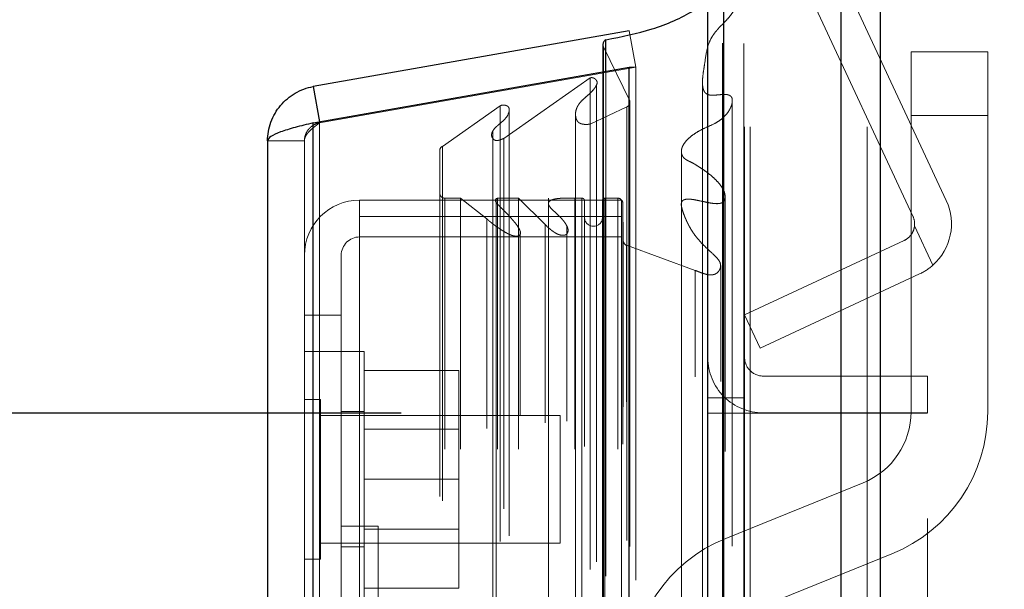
# Model space of a CAD drawing. Header units: inches. Extents: x 0.2 to 10.7, y 0.2 to 7.9.
# Tile 94 of 104: x 5.6413 to 5.8018, y 5.0712 to 5.1641. Entities that reach past the tile are written whole.
import ezdxf

# ---------------------------------------------------------------- set-up
doc = ezdxf.new("R2010")
doc.units = ezdxf.units.IN
doc.header["$MEASUREMENT"] = 0
doc.linetypes.add('HIDDEN', pattern=[0.07500000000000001, 0.05, -0.025])
doc.layers.add('DIMENSIONS', color=140, linetype='Continuous')
doc.styles.add('SLDTEXTSTYLE0', font='TXT', dxfattribs={"width": 0.7})
doc.dimstyles.new('SLDDIMSTYLE0', dxfattribs={"dimtxt": 0.0849609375, "dimasz": 0.13, "dimexe": 0, "dimexo": 0.0625, "dimgap": 0.021240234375, "dimtad": 0, "dimtih": 1, "dimtoh": 1, "dimlfac": 12, "dimrnd": 1e-09, "dimzin": 12, "dimdsep": 46, "dimtxsty": 'SLDTEXTSTYLE0', "dimsah": 1, "dimcen": 0.09, "dimadec": 0, "dimazin": 3, "dimtfac": 1, "dimtofl": 0, "dimtmove": 0, "dimatfit": 3, "dimfxl": 0, "dimfrac": 2, "dimtolj": 1, "dimtzin": 12, "dimarcsym": 0})
doc.dimstyles.new('SLDDIMSTYLE4', dxfattribs={"dimtxt": 0.0849609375, "dimasz": 0.13, "dimexe": 0, "dimexo": 0.0625, "dimgap": 0.021240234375, "dimtad": 0, "dimtih": 1, "dimtoh": 1, "dimdec": 4, "dimlfac": 12, "dimzin": 12, "dimdsep": 46, "dimtxsty": 'SLDTEXTSTYLE0', "dimsah": 1, "dimcen": 0.09, "dimadec": 0, "dimazin": 3, "dimtfac": 1, "dimtdec": 0, "dimtofl": 0, "dimtmove": 0, "dimatfit": 3, "dimfxl": 0, "dimfrac": 2, "dimtolj": 1, "dimtzin": 12, "dimarcsym": 0})

# ---------------------------------------------------------------- blocks, each defined once
blk = doc.blocks.new('_D_13')
at = {"layer": 'DIMENSIONS'}
blk.add_line((6.102862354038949, 5.648304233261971), (5.73416764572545, 5.648304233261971), dxfattribs=at)
for radius, start, end in [(0.885779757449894, 163.9657113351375, 180), (0.8857797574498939, 205.0000000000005, 221.034288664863)]:
    blk.add_arc((6.744947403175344, 5.648304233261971), radius, start, end, dxfattribs=at)
for points in [[(5.85916764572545, 5.648304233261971), (5.888578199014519, 5.776503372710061), (5.848684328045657, 5.779415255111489)], [(5.942158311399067, 5.273957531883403), (5.988067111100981, 5.150700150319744), (6.022992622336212, 5.17019909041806)]]:
    blk.add_solid(points, dxfattribs=at)
at = {"layer": 'DIMENSIONS', "insert": (5.783349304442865, 5.479444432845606), "char_height": 0.08333333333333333, "attachment_point": 1, "style": 'SLDTEXTSTYLE0'}
blk.add_mtext('25°', dxfattribs=at)
blk = doc.blocks.new('_D_19')
at = {"layer": 'DIMENSIONS'}
for p, q in [((5.703483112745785, 5.099952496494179), (4.79971829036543, 5.099952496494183)), ((4.92471829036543, 5.099952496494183), (4.924718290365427, 4.483632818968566)), ((4.763144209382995, 4.353501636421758), (4.734614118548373, 4.353501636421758)), ((4.734614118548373, 4.353501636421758), (4.734614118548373, 4.218470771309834)), ((5.086292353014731, 4.353501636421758), (5.114822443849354, 4.353501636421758)), ((5.114822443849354, 4.353501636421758), (5.114822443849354, 4.218470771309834)), ((4.734614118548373, 4.218470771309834), (4.763144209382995, 4.218470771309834)), ((5.114822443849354, 4.218470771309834), (5.086292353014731, 4.218470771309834)), ((4.924718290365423, 3.329035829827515), (4.924718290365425, 4.064419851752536)), ((5.703483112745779, 3.329035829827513), (4.799718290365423, 3.329035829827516))]:
    blk.add_line(p, q, dxfattribs=at)
for points in [[(4.92471829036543, 5.099952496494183), (4.904718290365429, 4.969952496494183), (4.944718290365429, 4.969952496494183)], [(4.924718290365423, 3.329035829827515), (4.944718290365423, 3.459035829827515), (4.904718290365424, 3.459035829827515)]]:
    blk.add_solid(points, dxfattribs=at)
at = {"layer": 'DIMENSIONS', "char_height": 0.08333333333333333, "attachment_point": 1, "style": 'SLDTEXTSTYLE0'}
for s, insert in [('21.25', (4.763144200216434, 4.479944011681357)), ('539.8', (4.763144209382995, 4.325893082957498)), ('OPENING', (4.662681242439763, 4.1718421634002))]:
    blk.add_mtext(s, dxfattribs=dict(at, insert=insert))

msp = doc.modelspace()

# ---------------------------------------------------------------- linework, layer by layer
at = {"color": 7, "linetype": 'Continuous', "lineweight": 25}
for p, q in [((5.781559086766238, 5.192448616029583), (5.781559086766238, 3.246619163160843)), ((5.775195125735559, 3.246619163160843), (5.775195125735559, 5.191268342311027)), ((5.753483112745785, 3.246619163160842), (5.753483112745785, 5.182035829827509)), ((5.756119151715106, 3.246619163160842), (5.756119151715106, 5.182294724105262)), ((5.740680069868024, 5.162249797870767), (5.689159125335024, 5.153165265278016)), ((5.736879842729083, 5.155661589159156), (5.736879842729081, 5.160798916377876)), ((5.736370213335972, 5.160031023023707), (5.736370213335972, 5.15557172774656)), ((5.689159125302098, 5.147247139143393), (5.740680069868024, 5.156331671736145)), ((5.740680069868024, 3.272723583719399), (5.740680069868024, 5.156331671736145)), ((5.740680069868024, 5.156331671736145), (5.740749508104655, 5.156331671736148)), ((5.689159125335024, 5.153165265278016), (5.690171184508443, 5.147425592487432)), ((5.689159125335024, 3.28180811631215), (5.689159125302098, 5.147247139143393)), ((5.681721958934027, 5.144301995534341), (5.681721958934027, 3.284753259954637))]:
    msp.add_line(p, q, dxfattribs=at)
at = {"color": 7, "linetype": 'HIDDEN', "lineweight": 18}
for p, q in [((5.781559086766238, 5.192448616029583), (5.781559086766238, 3.246619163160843)), ((5.781559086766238, 3.246619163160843), (5.781559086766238, 5.19244861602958)), ((5.781559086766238, 3.246619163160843), (5.781559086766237, 5.192448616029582)), ((5.775195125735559, 3.246619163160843), (5.775195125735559, 5.191268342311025)), ((5.779437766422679, 3.246619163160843), (5.779437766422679, 5.191268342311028)), ((5.779437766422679, 3.246619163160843), (5.779437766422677, 5.191268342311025)), ((5.756119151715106, 3.246619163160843), (5.75611915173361, 5.182294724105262)), ((5.759483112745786, 3.246619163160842), (5.759483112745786, 5.182035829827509)), ((5.760361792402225, 3.246619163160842), (5.760361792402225, 5.182294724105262)), ((5.760361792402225, 3.246619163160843), (5.760361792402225, 5.182294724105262)), ((5.792352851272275, 5.134589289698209), (5.772067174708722, 5.178092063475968)), ((5.786915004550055, 5.132053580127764), (5.766629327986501, 5.175556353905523)), ((5.755864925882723, 3.260253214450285), (5.755864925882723, 5.168802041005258)), ((5.740680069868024, 5.162249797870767), (5.741721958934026, 5.156340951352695)), ((5.736454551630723, 3.269389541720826), (5.736454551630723, 5.159665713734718)), ((5.740755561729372, 5.150847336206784), (5.736454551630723, 5.159665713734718)), ((5.736454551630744, 3.269389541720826), (5.736454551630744, 5.159665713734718)), ((5.786610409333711, 5.158856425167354), (5.799110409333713, 5.158856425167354)), ((5.786610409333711, 5.148439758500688), (5.786610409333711, 5.158856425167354)), ((5.799110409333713, 5.158856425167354), (5.799110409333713, 5.148439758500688)), ((5.741721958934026, 5.156340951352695), (5.690201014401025, 5.147256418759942)), ((5.69020101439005, 5.147247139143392), (5.741721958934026, 5.156331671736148)), ((5.736370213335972, 5.15557172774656), (5.736370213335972, 3.273483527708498)), ((5.736879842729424, 3.273393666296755), (5.736879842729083, 5.155661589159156)), ((5.740749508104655, 5.156331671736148), (5.741721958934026, 5.156331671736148)), ((5.741721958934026, 3.272723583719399), (5.741721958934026, 5.156331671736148)), ((5.720226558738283, 5.144730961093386), (5.734316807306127, 5.154597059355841)), ((5.734316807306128, 3.274458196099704), (5.734316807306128, 5.154597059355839)), ((5.752609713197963, 5.15384834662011), (5.752609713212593, 3.27521194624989)), ((5.752609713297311, 5.153846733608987), (5.752609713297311, 3.27522035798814)), ((5.735309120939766, 3.27571307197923), (5.735309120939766, 5.153380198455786)), ((5.740755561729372, 3.278207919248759), (5.740755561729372, 5.150847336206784)), ((5.740782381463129, 3.278417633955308), (5.740782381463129, 5.150637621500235)), ((5.710209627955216, 5.143428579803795), (5.71964224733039, 5.150033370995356)), ((5.71964224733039, 3.279021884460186), (5.71964224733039, 5.150033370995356)), ((5.721073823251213, 5.149105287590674), (5.721073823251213, 5.149109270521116)), ((5.721073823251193, 3.279945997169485), (5.721073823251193, 5.149105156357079)), ((5.734285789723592, 5.147049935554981), (5.74030404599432, 5.149883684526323)), ((5.74030404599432, 3.279171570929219), (5.74030404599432, 5.149883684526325)), ((5.740304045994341, 3.279171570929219), (5.740304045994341, 5.149883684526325)), ((5.690171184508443, 5.147425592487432), (5.690201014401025, 5.147256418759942)), ((5.731918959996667, 5.148694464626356), (5.731918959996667, 5.148692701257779)), ((5.731918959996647, 5.148692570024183), (5.731918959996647, 3.280370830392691)), ((5.786610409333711, 5.100177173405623), (5.786610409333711, 5.148439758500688)), ((5.786610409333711, 5.148439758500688), (5.799110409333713, 5.148439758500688)), ((5.786610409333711, 5.148439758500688), (5.799110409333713, 5.148439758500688)), ((5.799110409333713, 5.148439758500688), (5.799110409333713, 5.100177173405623)), ((5.689159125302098, 5.147247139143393), (5.69020101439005, 5.147247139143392)), ((5.689159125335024, 5.147247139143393), (5.689159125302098, 3.28180811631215)), ((5.690201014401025, 3.28180811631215), (5.69020101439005, 5.147247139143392)), ((5.690201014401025, 5.147247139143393), (5.69020101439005, 3.281808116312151)), ((5.718461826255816, 5.146003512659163), (5.718461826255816, 5.146000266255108)), ((5.718461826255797, 5.146000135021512), (5.718461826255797, 3.283050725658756)), ((5.734285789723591, 3.28200531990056), (5.734285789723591, 5.147049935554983)), ((5.687721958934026, 5.144301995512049), (5.681721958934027, 5.144301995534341)), ((5.687721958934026, 5.144301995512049), (5.687721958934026, 3.284753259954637)), ((5.720226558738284, 3.284324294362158), (5.720226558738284, 5.144730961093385)), ((5.709776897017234, 3.286357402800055), (5.709776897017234, 5.142697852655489)), ((5.710209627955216, 3.285626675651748), (5.710209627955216, 5.143428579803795)), ((5.749173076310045, 5.142546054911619), (5.749173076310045, 3.286484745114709)), ((5.696721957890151, 5.131985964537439), (5.696721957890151, 5.134666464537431)), ((5.739388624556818, 5.134666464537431), (5.696721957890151, 5.134666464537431)), ((5.710610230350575, 3.2940746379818), (5.710610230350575, 5.134980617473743)), ((5.713142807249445, 5.134980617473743), (5.710610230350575, 5.134980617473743)), ((5.710610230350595, 3.2940746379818), (5.710610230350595, 5.134980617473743)), ((5.717451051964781, 5.131614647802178), (5.713142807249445, 5.134980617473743)), ((5.713142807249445, 3.2940746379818), (5.713142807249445, 5.134980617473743)), ((5.718965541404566, 5.134980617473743), (5.718965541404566, 5.13431652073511)), ((5.719177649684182, 3.294074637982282), (5.719177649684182, 5.134980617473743)), ((5.722622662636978, 5.134980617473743), (5.719177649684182, 5.134980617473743)), ((5.726947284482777, 5.130685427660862), (5.722622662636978, 5.134980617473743)), ((5.722622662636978, 3.2940746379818), (5.722622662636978, 5.134980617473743)), ((5.727494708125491, 5.134980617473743), (5.727494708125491, 5.134077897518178)), ((5.731793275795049, 3.2940746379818), (5.731793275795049, 5.134980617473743)), ((5.732966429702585, 5.134980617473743), (5.731793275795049, 5.134980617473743)), ((5.732966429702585, 5.134980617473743), (5.732966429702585, 3.2940746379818)), ((5.732966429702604, 3.2940746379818), (5.732966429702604, 5.134980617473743)), ((5.73338309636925, 3.294491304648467), (5.73338309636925, 5.134563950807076)), ((5.736299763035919, 5.134563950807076), (5.736299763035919, 3.294491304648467)), ((5.738790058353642, 5.134980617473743), (5.736716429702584, 5.134980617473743)), ((5.736716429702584, 3.2940746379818), (5.736716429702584, 5.134980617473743)), ((5.736716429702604, 5.134980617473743), (5.736716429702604, 3.2940746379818)), ((5.738790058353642, 3.2940746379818), (5.738790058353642, 5.134980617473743)), ((5.738790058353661, 3.2940746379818), (5.738790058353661, 5.134980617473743)), ((5.739388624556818, 5.131985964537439), (5.739388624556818, 5.134666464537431)), ((5.718965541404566, 5.13431652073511), (5.718965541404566, 3.294739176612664)), ((5.727494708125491, 5.134077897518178), (5.727494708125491, 3.2949744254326)), ((5.739633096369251, 3.294907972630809), (5.739633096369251, 5.134147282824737)), ((5.739703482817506, 5.12806743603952), (5.739633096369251, 5.134147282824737)), ((5.73963309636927, 3.294907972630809), (5.73963309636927, 5.134147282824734)), ((5.696721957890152, 5.131985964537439), (5.696721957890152, 5.06198596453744)), ((5.739388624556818, 5.131985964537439), (5.696721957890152, 5.131985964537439)), ((5.717451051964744, 3.297440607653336), (5.717451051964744, 5.131614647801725)), ((5.739388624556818, 5.131985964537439), (5.739388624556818, 3.297069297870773)), ((5.726947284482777, 3.298369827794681), (5.726947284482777, 5.130685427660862)), ((5.726947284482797, 3.298369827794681), (5.726947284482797, 5.130685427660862)), ((5.730502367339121, 3.298615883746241), (5.730502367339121, 5.130437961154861)), ((5.787181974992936, 5.130495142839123), (5.790180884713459, 5.124063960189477)), ((5.790180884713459, 5.124063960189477), (5.787181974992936, 5.130495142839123)), ((5.739388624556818, 5.128666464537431), (5.696721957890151, 5.128666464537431)), ((5.722891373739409, 5.129584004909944), (5.722891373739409, 5.129585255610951)), ((5.722891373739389, 3.299478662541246), (5.722891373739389, 5.129583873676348)), ((5.739703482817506, 3.300987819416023), (5.739703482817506, 5.12806743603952)), ((5.739703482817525, 3.300987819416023), (5.739703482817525, 5.12806743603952)), ((5.751442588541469, 5.123203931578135), (5.74025069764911, 5.127294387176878)), ((5.74025069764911, 3.301760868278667), (5.74025069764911, 5.127294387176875)), ((5.740250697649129, 3.301760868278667), (5.740250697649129, 5.127294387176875)), ((5.759483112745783, 5.115951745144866), (5.785463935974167, 5.128066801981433)), ((5.693721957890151, 5.125666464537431), (5.693721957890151, 5.115916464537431)), ((5.755576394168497, 5.123951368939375), (5.755576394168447, 5.123983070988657)), ((5.755576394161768, 3.305072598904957), (5.75557639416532, 5.123947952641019)), ((5.751442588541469, 3.305851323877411), (5.751442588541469, 5.123203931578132)), ((5.787999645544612, 5.122628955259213), (5.762018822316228, 5.110513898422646)), ((5.693721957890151, 5.115916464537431), (5.687721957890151, 5.115916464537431)), ((5.693721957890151, 5.115916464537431), (5.69372195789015, 5.06198596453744)), ((5.762018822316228, 5.110513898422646), (5.759483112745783, 5.115951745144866)), ((5.69372195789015, 5.109999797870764), (5.68772195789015, 5.109999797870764)), ((5.697471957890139, 5.109999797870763), (5.693721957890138, 5.109999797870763)), ((5.697471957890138, 5.08916646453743), (5.697471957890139, 5.109999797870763)), ((5.697471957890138, 5.106916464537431), (5.712888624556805, 5.106916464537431)), ((5.712888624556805, 5.08916646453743), (5.712888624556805, 5.106916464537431)), ((5.789316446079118, 5.105987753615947), (5.762483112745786, 5.105987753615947)), ((5.789316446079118, 5.105987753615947), (5.789316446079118, 5.099987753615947)), ((5.759483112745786, 5.102452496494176), (5.753483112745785, 5.102452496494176)), ((5.690326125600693, 5.102187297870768), (5.687721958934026, 5.102187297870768)), ((5.690326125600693, 5.089166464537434), (5.690326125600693, 5.102187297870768)), ((5.729388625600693, 5.0995831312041), (5.690326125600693, 5.0995831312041)), ((5.697471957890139, 5.100208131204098), (5.693721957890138, 5.100208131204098)), ((5.729388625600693, 5.089166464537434), (5.729388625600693, 5.0995831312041)), ((5.753483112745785, 5.099952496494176), (5.759483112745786, 5.099952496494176)), ((5.759483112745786, 5.099952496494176), (5.762483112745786, 5.099952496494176)), ((5.789316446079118, 5.099987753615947), (5.762483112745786, 5.099987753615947)), ((5.762483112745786, 3.329035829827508), (5.762483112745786, 5.099952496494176)), ((5.762483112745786, 3.329035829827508), (5.762483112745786, 5.099952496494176)), ((5.789316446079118, 5.099952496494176), (5.762483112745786, 5.099952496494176)), ((5.762483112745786, 3.329035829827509), (5.762483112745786, 5.099952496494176)), ((5.762483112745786, 3.329035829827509), (5.762483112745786, 5.099952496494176)), ((5.789316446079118, 4.782744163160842), (5.789316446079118, 5.099952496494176)), ((5.712888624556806, 5.09732896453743), (5.697471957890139, 5.09732896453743)), ((5.690326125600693, 5.0761456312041), (5.690326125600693, 5.089166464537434)), ((5.697471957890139, 5.068333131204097), (5.697471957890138, 5.08916646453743)), ((5.697471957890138, 5.08916646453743), (5.712888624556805, 5.08916646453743)), ((5.712888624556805, 5.07141646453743), (5.712888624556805, 5.08916646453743)), ((5.729388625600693, 5.078749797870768), (5.729388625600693, 5.089166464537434)), ((5.756404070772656, 5.079532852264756), (5.778796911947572, 5.088588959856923)), ((5.699721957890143, 5.081524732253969), (5.693721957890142, 5.081524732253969)), ((5.697471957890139, 5.08100396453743), (5.712888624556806, 5.08100396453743)), ((5.699721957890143, 5.081524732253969), (5.699721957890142, 5.025108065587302)), ((5.690326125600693, 5.078749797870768), (5.729388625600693, 5.078749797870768)), ((5.693721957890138, 5.078124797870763), (5.697471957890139, 5.078124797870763)), ((5.783483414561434, 5.077000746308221), (5.761090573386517, 5.067944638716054)), ((5.687721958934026, 5.0761456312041), (5.690326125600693, 5.0761456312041)), ((5.697471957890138, 5.07141646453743), (5.712888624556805, 5.07141646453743))]:
    msp.add_line(p, q, dxfattribs=at)
at = {"color": 7, "linetype": 'HIDDEN', "lineweight": 18, "flags": 128}
for points in [[(5.759372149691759, 3.260192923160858), (5.759372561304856, 4.206973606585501), (5.759372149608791, 5.168858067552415)], [(5.757472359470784, 3.278238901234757), (5.757472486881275, 4.199413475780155), (5.757472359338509, 5.150818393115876)], [(5.757472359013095, 3.278250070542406), (5.757472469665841, 4.175912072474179), (5.757472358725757, 5.150793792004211)], [(5.749173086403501, 5.142569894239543), (5.749173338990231, 4.174853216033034), (5.749173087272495, 3.286485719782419)], [(5.75630128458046, 3.293693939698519), (5.756301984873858, 4.234358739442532), (5.756301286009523, 5.135360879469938)], [(5.756301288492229, 3.293710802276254), (5.75630203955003, 4.199413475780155), (5.756301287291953, 5.135361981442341)], [(5.749185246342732, 5.13365923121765), (5.749185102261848, 4.222078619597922), (5.749185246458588, 3.295397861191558)]]:
    msp.add_lwpolyline(points, dxfattribs=at)
at = {"color": 7, "linetype": 'Continuous', "lineweight": 25}
msp.add_arc((5.737203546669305, 5.160031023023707), 0.0008333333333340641, 112.8577604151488, 180, dxfattribs=at)
at = {"color": 7, "linetype": 'HIDDEN', "lineweight": 18}
for centre, radius, start, end in [((5.737203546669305, 5.160031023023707), 0.000833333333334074, 180, 205.9999999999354), ((5.739949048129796, 5.150637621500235), 0.0008333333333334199, 295.2138142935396, 14.57562494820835), ((5.710610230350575, 5.142697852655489), 0.000833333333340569, 118.7326247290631, 180), ((5.696721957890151, 5.125666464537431), 0.009000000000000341, 90, 180), ((5.710610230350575, 5.135813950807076), 0.0008333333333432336, 180, 270.0000000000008), ((5.732966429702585, 5.134563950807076), 0.0004166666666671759, 0, 90), ((5.736716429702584, 5.134563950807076), 0.0004166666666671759, 90, 180), ((5.738790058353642, 5.134137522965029), 0.0008430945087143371, 0.6632841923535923, 90), ((5.784196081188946, 5.130785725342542), 0.008999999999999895, 311.6806506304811, 25.000000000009), ((5.734841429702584, 5.131855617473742), 0.001458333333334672, 180, 0), ((5.784196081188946, 5.130785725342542), 0.00299999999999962, 354.441568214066, 25.00000000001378), ((5.696721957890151, 5.125666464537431), 0.003000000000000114, 90, 180), ((5.740536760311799, 5.128077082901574), 0.0008333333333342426, 180.66328419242, 249.9234572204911), ((5.762483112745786, 5.108987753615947), 0.009000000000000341, 180, 270.0000000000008), ((5.762483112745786, 5.108987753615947), 0.003000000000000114, 180, 270.0000000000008), ((5.774110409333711, 5.100177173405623), 0.01250000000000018, 292.0193813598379, 0), ((5.774110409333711, 5.100177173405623), 0.02500000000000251, 292.0193813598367, 0), ((5.765777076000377, 5.056356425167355), 0.02500000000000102, 112.0193813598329, 180)]:
    msp.add_arc(centre, radius, start, end, dxfattribs=at)
for points, knots in [([(5.755864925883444, 5.168802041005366), (5.756169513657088, 5.168929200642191), (5.756727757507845, 5.16916225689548), (5.757512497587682, 5.169442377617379), (5.758158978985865, 5.169645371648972), (5.758636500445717, 5.169732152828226), (5.75897226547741, 5.16973818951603), (5.759194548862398, 5.169696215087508), (5.759348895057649, 5.169561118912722), (5.759419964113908, 5.169366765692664), (5.759432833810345, 5.169128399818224), (5.759380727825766, 5.168862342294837), (5.759288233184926, 5.168585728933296), (5.759094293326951, 5.168021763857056), (5.758728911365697, 5.167219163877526), (5.758173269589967, 5.166217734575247), (5.757586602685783, 5.165285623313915), (5.756933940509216, 5.16443167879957), (5.756144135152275, 5.163604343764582), (5.755419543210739, 5.162881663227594), (5.754822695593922, 5.162199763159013), (5.754371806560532, 5.161608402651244), (5.753843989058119, 5.160747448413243), (5.753267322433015, 5.159201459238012), (5.753073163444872, 5.1575212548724), (5.752819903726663, 5.155986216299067), (5.752670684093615, 5.154979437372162), (5.752584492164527, 5.153918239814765), (5.75264044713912, 5.15299761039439), (5.752900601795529, 5.152280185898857), (5.7532975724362, 5.151949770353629), (5.753740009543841, 5.151778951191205), (5.754225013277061, 5.15173748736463), (5.754845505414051, 5.151784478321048), (5.755468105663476, 5.151847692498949), (5.755960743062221, 5.151886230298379), (5.756279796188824, 5.151894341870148), (5.756514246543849, 5.151883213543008), (5.756749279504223, 5.15183921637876), (5.756979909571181, 5.151759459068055), (5.757217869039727, 5.151627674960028), (5.757414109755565, 5.151376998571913), (5.757475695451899, 5.151047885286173), (5.757476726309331, 5.150712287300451), (5.757426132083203, 5.150389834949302), (5.757304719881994, 5.14996123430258), (5.757046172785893, 5.14939668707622), (5.756617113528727, 5.148756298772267), (5.756054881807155, 5.148148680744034), (5.755401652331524, 5.147617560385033), (5.754424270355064, 5.147023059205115), (5.753171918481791, 5.146516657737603), (5.75189987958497, 5.145865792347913), (5.750851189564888, 5.145175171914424), (5.749981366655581, 5.144410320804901), (5.749474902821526, 5.1437057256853), (5.749250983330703, 5.14315487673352), (5.749168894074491, 5.142787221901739), (5.749164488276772, 5.142413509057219), (5.74925452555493, 5.142037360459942), (5.74939315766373, 5.141772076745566), (5.749564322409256, 5.141555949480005), (5.749760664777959, 5.141370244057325), (5.750090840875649, 5.141160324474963), (5.750527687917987, 5.140950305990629), (5.750990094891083, 5.140730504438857), (5.751515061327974, 5.140433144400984), (5.752102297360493, 5.140058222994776), (5.752778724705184, 5.139608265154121), (5.753540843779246, 5.139054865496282), (5.754335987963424, 5.138400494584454), (5.755106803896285, 5.137649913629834), (5.755705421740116, 5.136906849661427), (5.756145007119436, 5.136140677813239), (5.756304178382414, 5.135530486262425), (5.75631291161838, 5.135057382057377), (5.756260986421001, 5.134720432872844), (5.756034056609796, 5.134310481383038), (5.755524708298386, 5.134122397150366), (5.754984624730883, 5.134068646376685), (5.754365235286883, 5.134118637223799), (5.753580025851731, 5.134244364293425), (5.752676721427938, 5.134439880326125), (5.751766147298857, 5.134643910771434), (5.750954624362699, 5.134784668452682), (5.750329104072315, 5.134846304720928), (5.749885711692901, 5.134802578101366), (5.749581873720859, 5.134713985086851), (5.749345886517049, 5.13457075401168), (5.74918827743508, 5.134304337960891), (5.74913905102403, 5.133976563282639), (5.749182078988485, 5.133642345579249), (5.749253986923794, 5.133317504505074), (5.749361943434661, 5.132935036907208), (5.749517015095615, 5.132486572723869), (5.749708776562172, 5.131988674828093), (5.74988083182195, 5.131582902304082), (5.750003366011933, 5.131310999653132), (5.75006831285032, 5.131171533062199), (5.75010220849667, 5.131099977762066), (5.750119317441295, 5.131064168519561), (5.750128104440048, 5.131045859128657), (5.75013227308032, 5.131037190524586), (5.750134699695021, 5.131032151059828), (5.750135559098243, 5.131030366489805), (5.750137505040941, 5.13102632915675), (5.750136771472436, 5.131027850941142), (5.750135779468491, 5.131029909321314), (5.750137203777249, 5.131026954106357), (5.750137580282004, 5.131026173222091), (5.750137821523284, 5.131025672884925), (5.750138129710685, 5.131025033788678), (5.750138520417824, 5.131024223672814), (5.750138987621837, 5.131023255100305), (5.750139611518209, 5.131021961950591), (5.750140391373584, 5.131020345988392), (5.750141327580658, 5.131018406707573), (5.750142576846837, 5.13101581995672), (5.750144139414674, 5.131012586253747), (5.750146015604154, 5.131008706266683), (5.750148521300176, 5.131003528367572), (5.750151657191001, 5.130997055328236), (5.750155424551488, 5.130989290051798), (5.750159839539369, 5.130980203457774), (5.75016488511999, 5.130969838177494), (5.750170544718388, 5.130958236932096), (5.750176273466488, 5.130946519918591), (5.750195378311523, 5.130907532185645), (5.750243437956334, 5.130810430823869), (5.75035183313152, 5.130597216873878), (5.750570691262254, 5.130189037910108), (5.750915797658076, 5.129609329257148), (5.751374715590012, 5.128945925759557), (5.751996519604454, 5.128158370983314), (5.752980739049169, 5.127092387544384), (5.75406065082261, 5.126133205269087), (5.75491752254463, 5.125312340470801), (5.755345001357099, 5.124786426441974), (5.755610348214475, 5.124197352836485), (5.755546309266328, 5.123568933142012), (5.755305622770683, 5.123116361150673), (5.755016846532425, 5.122800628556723), (5.754724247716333, 5.122617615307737), (5.75437626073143, 5.122501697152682), (5.753997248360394, 5.122457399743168), (5.753585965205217, 5.122487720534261), (5.753133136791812, 5.122586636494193), (5.752617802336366, 5.12274996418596), (5.752042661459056, 5.122954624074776), (5.751650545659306, 5.123117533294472), (5.751442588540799, 5.123203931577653)], [0, 0, 0, 0, 0.01126777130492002, 0.02065140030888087, 0.02797978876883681, 0.03376005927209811, 0.0362864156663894, 0.0386235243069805, 0.04091172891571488, 0.04357633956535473, 0.04741083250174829, 0.05144594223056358, 0.05577400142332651, 0.06044538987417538, 0.07749990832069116, 0.09368254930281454, 0.108954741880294, 0.123421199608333, 0.1374589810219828, 0.1541857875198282, 0.1631814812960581, 0.1733416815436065, 0.1846204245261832, 0.2054555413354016, 0.245468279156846, 0.2599675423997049, 0.2751970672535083, 0.2911107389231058, 0.3078145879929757, 0.3169294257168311, 0.3232757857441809, 0.3273023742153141, 0.3323881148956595, 0.3386202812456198, 0.3471351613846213, 0.3524201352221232, 0.3544046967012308, 0.357335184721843, 0.3598770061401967, 0.3620585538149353, 0.3654233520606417, 0.3696475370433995, 0.3745584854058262, 0.3795431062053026, 0.384667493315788, 0.3899520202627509, 0.3993216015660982, 0.4110442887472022, 0.4218943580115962, 0.4318958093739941, 0.4428826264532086, 0.4621394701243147, 0.4783951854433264, 0.4926990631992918, 0.5077194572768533, 0.5224416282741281, 0.5279659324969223, 0.5334556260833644, 0.5389585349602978, 0.5445610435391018, 0.5503070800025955, 0.5523937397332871, 0.555657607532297, 0.5602898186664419, 0.5664486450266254, 0.5726686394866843, 0.578244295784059, 0.5878992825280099, 0.59778689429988, 0.6078605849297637, 0.6227337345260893, 0.6366540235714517, 0.6496602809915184, 0.6610646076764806, 0.6740219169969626, 0.6771730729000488, 0.6823512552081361, 0.6894606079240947, 0.6953482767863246, 0.7000226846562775, 0.7066125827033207, 0.7151279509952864, 0.7256360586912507, 0.7366722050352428, 0.7455027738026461, 0.7521767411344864, 0.7567669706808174, 0.7594119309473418, 0.7627429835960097, 0.7667833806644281, 0.771684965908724, 0.777076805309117, 0.7820203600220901, 0.7865163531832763, 0.7945956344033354, 0.8027267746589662, 0.8099369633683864, 0.8136537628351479, 0.8155825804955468, 0.8165591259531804, 0.8170497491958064, 0.8172955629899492, 0.8174185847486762, 0.8174801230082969, 0.8175108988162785, 0.8175443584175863, 0.817560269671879, 0.8175762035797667, 0.8176055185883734, 0.817609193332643, 0.8176168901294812, 0.8176286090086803, 0.8176399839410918, 0.8176553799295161, 0.8176747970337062, 0.8177015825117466, 0.8177323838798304, 0.8177672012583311, 0.8178248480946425, 0.8178864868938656, 0.8179521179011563, 0.8180716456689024, 0.8181950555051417, 0.8183223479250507, 0.818504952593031, 0.8186894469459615, 0.8188758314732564, 0.819064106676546, 0.8205505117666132, 0.82351643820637, 0.8292873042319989, 0.8402466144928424, 0.8518375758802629, 0.8625950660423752, 0.8809403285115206, 0.9088719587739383, 0.9180091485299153, 0.9271299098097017, 0.9359861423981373, 0.9448673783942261, 0.954314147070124, 0.958414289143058, 0.9623905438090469, 0.9664112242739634, 0.9704134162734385, 0.9744692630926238, 0.9794956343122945, 0.9854988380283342, 0.9923093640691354, 0.9999999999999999, 0.9999999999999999, 0.9999999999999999, 0.9999999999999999]), ([(5.734316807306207, 5.154597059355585), (5.734352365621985, 5.154606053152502), (5.734425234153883, 5.154624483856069), (5.73454596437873, 5.154629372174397), (5.734672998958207, 5.154616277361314), (5.734804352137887, 5.154583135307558), (5.734935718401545, 5.154530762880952), (5.735062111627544, 5.154460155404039), (5.735177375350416, 5.154373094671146), (5.735282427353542, 5.154263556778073), (5.735391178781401, 5.15409561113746), (5.735487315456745, 5.153720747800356), (5.735260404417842, 5.153211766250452), (5.734813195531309, 5.152609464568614), (5.734210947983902, 5.151994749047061), (5.733476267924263, 5.151366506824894), (5.732882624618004, 5.150833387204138), (5.73249821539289, 5.150360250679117), (5.732250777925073, 5.149974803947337), (5.732037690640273, 5.149506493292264), (5.731905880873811, 5.14895184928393), (5.731912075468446, 5.148366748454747), (5.732039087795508, 5.147819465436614), (5.732273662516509, 5.147437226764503), (5.732572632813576, 5.147201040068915), (5.732937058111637, 5.147066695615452), (5.733355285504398, 5.147004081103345), (5.733815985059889, 5.146994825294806), (5.734127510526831, 5.147031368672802), (5.734285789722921, 5.147049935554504)], [0, 0, 0, 0, 0.008015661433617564, 0.01642624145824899, 0.02548130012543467, 0.03532265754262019, 0.04596837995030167, 0.05731829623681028, 0.06918684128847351, 0.08154973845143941, 0.09716460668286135, 0.1262066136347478, 0.1938647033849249, 0.2508569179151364, 0.3344528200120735, 0.4187956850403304, 0.5010146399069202, 0.5361129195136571, 0.5786151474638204, 0.6281782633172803, 0.6848127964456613, 0.7500089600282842, 0.8064906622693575, 0.8477527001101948, 0.8748195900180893, 0.9022650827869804, 0.9327237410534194, 0.9658184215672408, 1, 1, 1, 1]), ([(5.719642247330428, 5.150033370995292), (5.719683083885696, 5.150054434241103), (5.719765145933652, 5.150096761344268), (5.719909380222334, 5.150136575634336), (5.720063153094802, 5.150158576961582), (5.72022405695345, 5.150161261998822), (5.720386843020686, 5.150145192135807), (5.720546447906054, 5.150110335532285), (5.720697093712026, 5.150056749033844), (5.720832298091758, 5.149984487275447), (5.720969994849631, 5.149872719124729), (5.721088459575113, 5.14967457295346), (5.721118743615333, 5.149410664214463), (5.721091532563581, 5.149132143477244), (5.720960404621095, 5.148653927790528), (5.720517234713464, 5.147913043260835), (5.719720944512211, 5.147254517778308), (5.719064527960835, 5.146697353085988), (5.718643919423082, 5.146268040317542), (5.718323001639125, 5.145799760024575), (5.718183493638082, 5.145298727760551), (5.718316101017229, 5.144847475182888), (5.718574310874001, 5.144531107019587), (5.718836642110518, 5.14439274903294), (5.719098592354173, 5.144366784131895), (5.71936544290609, 5.144403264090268), (5.71963369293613, 5.144480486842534), (5.719922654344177, 5.1445948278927), (5.720111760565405, 5.144679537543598), (5.720226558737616, 5.144730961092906)], [0, 0, 0, 0, 0.01286879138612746, 0.02586014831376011, 0.03915414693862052, 0.05280973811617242, 0.06678895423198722, 0.08099193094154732, 0.09530063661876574, 0.1096358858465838, 0.1240351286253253, 0.1483514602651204, 0.1869717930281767, 0.2169893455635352, 0.2495702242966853, 0.3631535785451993, 0.4986136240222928, 0.5635885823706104, 0.6272607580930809, 0.689153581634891, 0.7481889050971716, 0.8066944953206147, 0.8499554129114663, 0.8739836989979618, 0.8919318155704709, 0.9150774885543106, 0.9430074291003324, 0.9654022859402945, 1, 1, 1, 1]), ([(5.690201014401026, 5.147256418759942), (5.690103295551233, 5.14723627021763), (5.689907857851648, 5.147195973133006), (5.689624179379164, 5.14709889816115), (5.689351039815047, 5.146976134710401), (5.689091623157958, 5.146826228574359), (5.688848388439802, 5.146651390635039), (5.688623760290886, 5.146453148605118), (5.688369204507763, 5.146178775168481), (5.688110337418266, 5.145809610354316), (5.687889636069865, 5.14533328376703), (5.687748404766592, 5.144825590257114), (5.687730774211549, 5.144476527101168), (5.687721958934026, 5.144301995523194)], [0, 0, 0, 0, 0.07144899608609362, 0.1428979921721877, 0.2143469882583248, 0.2857959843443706, 0.3572449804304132, 0.4286939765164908, 0.5001429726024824, 0.6251072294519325, 0.7500714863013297, 0.8750357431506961, 1, 1, 1, 1]), ([(5.687721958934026, 5.144301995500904), (5.687724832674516, 5.144372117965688), (5.687730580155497, 5.144512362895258), (5.687776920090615, 5.144722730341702), (5.687850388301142, 5.144933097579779), (5.687952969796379, 5.145143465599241), (5.688082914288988, 5.145353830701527), (5.688239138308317, 5.145564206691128), (5.688465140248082, 5.14582705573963), (5.688783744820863, 5.146142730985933), (5.68921451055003, 5.146510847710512), (5.689689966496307, 5.146878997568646), (5.690030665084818, 5.147124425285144), (5.690201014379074, 5.147247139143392)], [0, 0, 0, 0, 0.07144899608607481, 0.1428979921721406, 0.2143469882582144, 0.2857959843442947, 0.357244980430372, 0.4286939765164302, 0.5001429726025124, 0.6251072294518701, 0.7500714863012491, 0.875035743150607, 1, 1, 1, 1]), ([(5.719177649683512, 5.134980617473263), (5.719157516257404, 5.134971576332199), (5.71910372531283, 5.134947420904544), (5.719017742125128, 5.13489354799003), (5.718919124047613, 5.134804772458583), (5.718844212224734, 5.134666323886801), (5.718868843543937, 5.134480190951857), (5.718968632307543, 5.134296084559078), (5.71919135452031, 5.133996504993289), (5.719580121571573, 5.133644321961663), (5.72005168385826, 5.133159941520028), (5.720535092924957, 5.132671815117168), (5.721007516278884, 5.132179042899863), (5.721479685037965, 5.131660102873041), (5.72194761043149, 5.131113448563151), (5.722398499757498, 5.130536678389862), (5.722719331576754, 5.130031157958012), (5.722900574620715, 5.129607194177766), (5.722985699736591, 5.129274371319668), (5.72288260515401, 5.129013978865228), (5.722705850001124, 5.128871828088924), (5.722535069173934, 5.128808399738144), (5.722323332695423, 5.128783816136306), (5.722081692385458, 5.128790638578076), (5.721821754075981, 5.128830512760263), (5.721491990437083, 5.128922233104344), (5.721080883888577, 5.129093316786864), (5.720571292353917, 5.129350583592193), (5.720000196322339, 5.129689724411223), (5.719442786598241, 5.130060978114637), (5.718930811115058, 5.130429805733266), (5.718490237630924, 5.130752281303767), (5.718096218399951, 5.131053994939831), (5.717750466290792, 5.131336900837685), (5.717547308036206, 5.13152535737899), (5.717451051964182, 5.131614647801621)], [0, 0, 0, 0, 0.00439356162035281, 0.01173838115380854, 0.02163481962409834, 0.03350566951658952, 0.04779306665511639, 0.06568677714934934, 0.08271741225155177, 0.130939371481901, 0.1816873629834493, 0.2321676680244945, 0.2822821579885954, 0.3319640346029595, 0.3859283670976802, 0.441929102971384, 0.4994657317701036, 0.5270850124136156, 0.5544187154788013, 0.5825390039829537, 0.5921652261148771, 0.6028740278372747, 0.6156206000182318, 0.6301815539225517, 0.6459191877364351, 0.6630307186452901, 0.6933290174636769, 0.7305967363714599, 0.7749517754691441, 0.8266059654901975, 0.8674982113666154, 0.9053336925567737, 0.9400534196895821, 0.9715974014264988, 1, 1, 1, 1]), ([(5.731793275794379, 5.134980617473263), (5.731491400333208, 5.134989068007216), (5.730927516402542, 5.135004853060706), (5.730140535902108, 5.13499567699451), (5.72947214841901, 5.134964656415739), (5.728890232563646, 5.134906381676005), (5.728381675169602, 5.134812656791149), (5.727944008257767, 5.134673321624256), (5.727665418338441, 5.134479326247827), (5.72750422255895, 5.134249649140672), (5.727477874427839, 5.133994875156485), (5.727619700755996, 5.133728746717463), (5.727879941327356, 5.133362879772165), (5.728342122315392, 5.132916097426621), (5.728940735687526, 5.132381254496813), (5.729445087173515, 5.131876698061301), (5.729860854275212, 5.131414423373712), (5.73019522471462, 5.130982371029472), (5.730499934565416, 5.130479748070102), (5.730702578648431, 5.130019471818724), (5.730710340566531, 5.129611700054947), (5.730640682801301, 5.129360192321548), (5.730515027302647, 5.129159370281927), (5.730331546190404, 5.129008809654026), (5.730025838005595, 5.128921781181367), (5.72959374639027, 5.128937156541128), (5.729077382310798, 5.12906705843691), (5.72860881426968, 5.129313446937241), (5.728189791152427, 5.1296094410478), (5.727776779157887, 5.129923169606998), (5.727358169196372, 5.13028607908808), (5.727087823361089, 5.130548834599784), (5.726947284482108, 5.13068542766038)], [0, 0, 0, 0, 0.05196159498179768, 0.09706091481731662, 0.1353186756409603, 0.1671159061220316, 0.1979920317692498, 0.2256176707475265, 0.2492849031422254, 0.2626017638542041, 0.2884785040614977, 0.3076344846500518, 0.3310504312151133, 0.3875518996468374, 0.4441017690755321, 0.4992353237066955, 0.5342989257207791, 0.5743692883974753, 0.6192489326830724, 0.6687661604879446, 0.6919634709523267, 0.716159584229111, 0.7318433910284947, 0.7464290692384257, 0.761625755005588, 0.786911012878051, 0.8189731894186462, 0.8545526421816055, 0.8862573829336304, 0.9210874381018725, 0.9589774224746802, 1, 1, 1, 1]), ([(5.785463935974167, 5.128066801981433), (5.785700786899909, 5.128177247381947), (5.785918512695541, 5.128315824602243), (5.786316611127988, 5.128647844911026), (5.786495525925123, 5.128841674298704), (5.786794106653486, 5.129263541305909), (5.78691786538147, 5.129497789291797), (5.787098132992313, 5.129982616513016), (5.787156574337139, 5.130234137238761), (5.787181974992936, 5.130495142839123)], [0, 0, 0, 0, 0.25, 0.25, 0.5, 0.5, 0.75, 0.75, 1, 1, 1, 1])]:
    msp.add_open_spline(points, degree=3, knots=knots, dxfattribs=at)
at = {"color": 7, "linetype": 'Continuous', "lineweight": 25}
for points, knots in [([(5.736879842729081, 5.160798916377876), (5.739424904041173, 5.16130280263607), (5.744549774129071, 5.162317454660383), (5.750100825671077, 5.164743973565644), (5.752730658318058, 5.166630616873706), (5.753483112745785, 5.167170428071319)], [0, 0, 0, 0, 0.4132358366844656, 0.8321135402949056, 1, 1, 1, 1]), ([(5.681721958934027, 5.144301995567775), (5.681721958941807, 5.145349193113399), (5.681906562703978, 5.146396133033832), (5.682622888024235, 5.148364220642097), (5.683154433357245, 5.149284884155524), (5.68450068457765, 5.150889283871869), (5.685315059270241, 5.151572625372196), (5.687128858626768, 5.152619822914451), (5.688127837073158, 5.15298342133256), (5.689159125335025, 5.153165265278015)], [0, 0, 0, 0, 0.25, 0.25, 0.5, 0.5, 0.75, 0.75, 1, 1, 1, 1]), ([(5.689159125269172, 5.147247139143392), (5.688127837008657, 5.147001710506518), (5.687128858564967, 5.146756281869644), (5.68531505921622, 5.146265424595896), (5.684500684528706, 5.146019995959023), (5.683154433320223, 5.145529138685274), (5.682622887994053, 5.145283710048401), (5.681906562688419, 5.144792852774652), (5.681721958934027, 5.144547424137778), (5.681721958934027, 5.144301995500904)], [0, 0, 0, 0, 0.25, 0.25, 0.5, 0.5, 0.75, 0.75, 1, 1, 1, 1])]:
    msp.add_open_spline(points, degree=3, knots=knots, dxfattribs=at)
at = {"color": 7, "linetype": 'HIDDEN', "lineweight": 18}
msp.add_open_spline([(5.790180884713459, 5.124063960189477), (5.789522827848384, 5.12347805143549), (5.788795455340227, 5.123000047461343), (5.787999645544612, 5.122628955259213)], degree=3, dxfattribs=at)

# ---------------------------------------------------------------- dimensions: what is measured, and where the dimension line sits
at = {"layer": 'DIMENSIONS'}
dim = msp.add_angular_dim_2l(base=(5.867824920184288, 5.771843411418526), line1=((6.152862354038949, 5.648304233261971), (6.744947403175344, 5.648304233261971)), line2=((5.774795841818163, 5.195915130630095), (6.744947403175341, 5.64830423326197)), dimstyle='SLDDIMSTYLE4', dxfattribs=at)
dim.commit()
dim.dimension.update_dxf_attribs({"geometry": '_D_13', "text_midpoint": (5.884120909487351, 5.4395375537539), "dimtype": 162})
dim = msp.add_linear_dim(base=(4.924718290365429, 5.099952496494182), p1=(5.753483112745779, 3.329035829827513), p2=(5.753483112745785, 5.099952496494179), angle=90.0000000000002, text='<>\\POPENING', dimstyle='SLDDIMSTYLE0', dxfattribs=at)
dim.commit()
dim.dimension.update_dxf_attribs({"geometry": '_D_19', "text_midpoint": (4.924718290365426, 4.274026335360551), "dimtype": 160})

doc.saveas('drawing.dxf')
